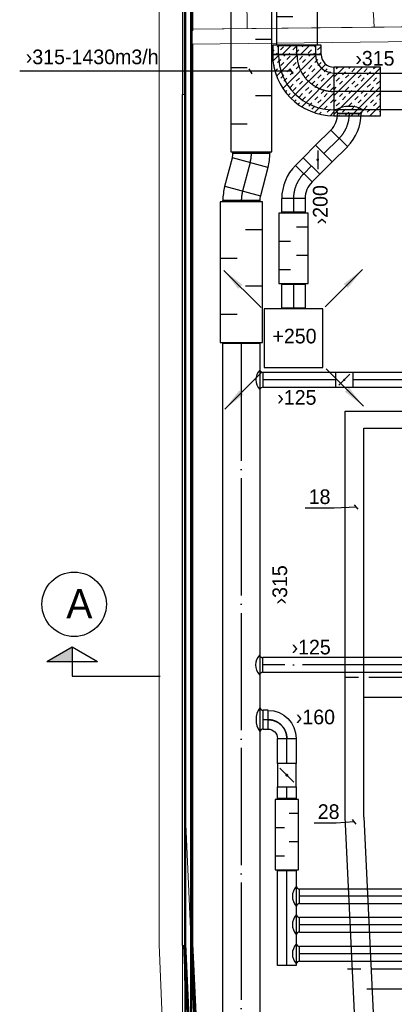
# Model space of a CAD drawing. Header units: millimetres. Extents: x 0 to 83248, y 0 to 52411.
# Tile 22 of 63: x 3528 to 6727, y 32665 to 41067. Entities that reach past the tile are written whole.
import ezdxf
from ezdxf.enums import TextEntityAlignment as Align

# ---------------------------------------------------------------- set-up
doc = ezdxf.new("R2010")
doc.units = ezdxf.units.MM
doc.header["$LTSCALE"] = 50
doc.header["$MEASUREMENT"] = 0
doc.header["$PDMODE"] = 1
doc.linetypes.add('2V-CENT', pattern=[23, 20, -1.5, 0, -1.5])
doc.linetypes.add('V-KU', pattern=[2, 1, 1])
doc.layers.get('0').update_dxf_attribs({"linetype": 'CONTINUOUS'})
doc.layers.add('20605A200D001$0$A-DOOR', color=31, linetype='CONTINUOUS', lineweight=13)
doc.layers.add('20605A200D001$0$A-WALL', color=7, linetype='CONTINUOUS', lineweight=13)
for name, color, linetype in [('V060-', 3, 'CONTINUOUS'), ('V061-', 1, 'CONTINUOUS'), ('V070-', 3, 'CONTINUOUS'), ('V071-', 1, 'CONTINUOUS'), ('V101', 3, 'CONTINUOUS'), ('V110-', 6, 'CONTINUOUS'), ('V111-', 1, 'CONTINUOUS')]:
    doc.layers.add(name, color=color, linetype=linetype)
doc.styles.add('FISO', font='fiso')
doc.styles.add('ISO', font='ISO')
doc.styles.add('SIMPLEX', font='SIMPLEX')

# ---------------------------------------------------------------- blocks, each defined once
blk = doc.blocks.new('CBOJ90_PB', base_point=(86107, 31352))
at = {"color": 0, "linetype": 'ByBlock'}
blk.add_arc((86106, 31353), 1, 270, 360, dxfattribs=at)
blk = doc.blocks.new('KBOJ90_PB', base_point=(86107, 31352))
at = {"color": 0, "linetype": 'ByBlock'}
for p, q in [((86106.5, 31353), (86107.5, 31353)), ((86106, 31352.5), (86106, 31351.5))]:
    blk.add_line(p, q, dxfattribs=at)
for radius in [1.5, 0.5]:
    blk.add_arc((86106, 31353), radius, 270, 360, dxfattribs=at)
blk = doc.blocks.new('3BOJ90_PB', base_point=(86107, 31352))
for p in [(86107, 31353), (86106, 31352)]:
    blk.add_point(p)
at = {"color": 1, "linetype": '2V-CENT'}
blk.add_blockref('CBOJ90_PB', (86107, 31352), dxfattribs=at)
at = {"color": 0, "linetype": 'ByBlock'}
blk.add_blockref('KBOJ90_PB', (86107, 31352), dxfattribs=at)
at = {"style": 'ISO', "flags": 3}
blk.add_attdef('0', (86107, 31352), '', height=1, dxfattribs=at)
blk = doc.blocks.new('LD_P')
for p, q in [((-0.5, 0.5), (-0.5, -0.5)), ((0.5, 0.5), (-0.5, 0.5)), ((0.5, -0.5), (0.5, 0.5)), ((-0.5, -0.5), (0.5, -0.5))]:
    blk.add_line(p, q)
at = {"color": 1}
for p, q in [((-0.3, 0.5), (-0.3, 0.1)), ((0.1, 0.5), (0.1, 0.1)), ((-0.1, -0.5), (-0.1, -0.1)), ((0.3, -0.5), (0.3, -0.1))]:
    blk.add_line(p, q, dxfattribs=at)
blk = doc.blocks.new('C3A', base_point=(16246, 22590.5))
at = {"color": 0, "linetype": 'ByBlock'}
blk.add_line((16247, 22590.5), (16246, 22590.5), dxfattribs=at)
blk = doc.blocks.new('K3A', base_point=(16246, 22590.5))
at = {"color": 0, "linetype": 'ByBlock'}
for p, q in [((16246, 22591), (16247, 22591)), ((16247, 22591), (16247, 22590)), ((16247, 22590), (16246, 22590))]:
    blk.add_line(p, q, dxfattribs=at)
blk = doc.blocks.new('33A', base_point=(16246, 22590.5))
blk.add_point((16247, 22590.5))
at = {"color": 0, "linetype": 'ByBlock'}
blk.add_blockref('K3A', (16246, 22590.5), dxfattribs=at)
at = {"color": 1, "linetype": '2V-CENT'}
blk.add_blockref('C3A', (16246, 22590.5), dxfattribs=at)
at = {"style": 'SIMPLEX', "flags": 3}
blk.add_attdef('0', (16246, 22590.5), '', height=1, dxfattribs=at)
blk = doc.blocks.new('TAK_P', base_point=(16247.5, 22586.5))
for p, q in [((16248, 22587), (16247, 22587)), ((16247, 22587), (16247, 22586)), ((16248, 22586), (16248, 22587)), ((16247, 22586), (16248, 22586))]:
    blk.add_line(p, q)
blk = doc.blocks.new('V420', base_point=(455, 404.5))
blk.add_line((455, 404.5), (464, 404.5))
blk.add_solid([(455, 404.5), (459, 405), (459, 404)])
blk = doc.blocks.new('V421', base_point=(455.5, 404.5))
at = {"rotation": 180}
blk.add_blockref('V420', (464.5, 404.5), dxfattribs=at)
blk = doc.blocks.new('KSP_P', base_point=(16239.5, 22597.5))
at = {"color": 0, "linetype": 'ByBlock'}
for p, q in [((16240, 22598), (16239, 22598)), ((16239, 22598), (16239, 22597)), ((16240, 22597), (16240, 22598)), ((16239, 22597), (16240, 22597))]:
    blk.add_line(p, q, dxfattribs=at)
blk = doc.blocks.new('2SP_P', base_point=(16239.5, 22597.5))
for p in [(16239, 22597.5), (16240, 22597.5)]:
    blk.add_point(p)
at = {"color": 0, "linetype": 'ByBlock'}
blk.add_blockref('KSP_P', (16239.5, 22597.5), dxfattribs=at)
at = {"style": 'SIMPLEX', "flags": 3}
blk.add_attdef('0', (16239.5, 22597.5), '', height=1, dxfattribs=at)
blk = doc.blocks.new('SPJALL', base_point=(16229, 22594))
at = {"color": 1}
blk.add_line((16228.625, 22593.625), (16229.375, 22594.375), dxfattribs=at)
at = {"color": 1, "const_width": 0.075}
blk.add_lwpolyline([(16229, 22594.0375, -1), (16229, 22593.9625, -1), (16229, 22594.0375, -1)], format="xyb", dxfattribs=at)
blk = doc.blocks.new('*X281')
at = {"color": 0}
for p, q in [((3232, 47779.7), (3264.5, 47812.2)), ((3232, 47620.6), (3397.7, 47786.3)), ((3232, 47461.5), (3506.1, 47735.6)), ((3232, 47726.7), (3235, 47729.7)), ((3261.5, 47756.2), (3288, 47782.7)), ((3288, 47729.7), (3314.6, 47756.2)), ((3341.1, 47782.7), (3356.5, 47798.2)), ((3394.1, 47729.7), (3420.6, 47756.2)), ((3420.6, 47703.2), (3447.1, 47729.7)), ((3235, 47676.7), (3261.5, 47703.2)), ((3288, 47623.6), (3314.6, 47650.2)), ((3301.9, 47372.4), (3595.6, 47666)), ((3341.1, 47676.7), (3367.6, 47703.2)), ((3367.6, 47650.2), (3394.1, 47676.7)), ((3473.7, 47650.2), (3500.2, 47676.7)), ((3500.2, 47623.6), (3526.7, 47650.2)), ((3526.7, 47703.2), (3537.9, 47714.4)), ((3553.2, 47676.7), (3567.7, 47691.1)), ((3235, 47570.6), (3261.5, 47597.1)), ((3261.5, 47544.1), (3288, 47570.6)), ((3314.6, 47597.1), (3341.1, 47623.6)), ((3367.6, 47544.1), (3394.1, 47570.6)), ((3379.4, 47290.7), (3667.7, 47579.1)), ((3420.6, 47597.1), (3447.1, 47623.6)), ((3447.1, 47570.6), (3473.7, 47597.1)), ((3553.2, 47570.6), (3579.7, 47597.1)), ((3579.7, 47544.1), (3606.2, 47570.6)), ((3606.2, 47623.6), (3621.6, 47638.9)), ((3632.8, 47597.1), (3645.6, 47610)), ((3232, 47514.6), (3235, 47517.6)), ((3314.6, 47491.1), (3341.1, 47517.6)), ((3341.1, 47464.5), (3367.6, 47491.1)), ((3394.1, 47517.6), (3420.6, 47544.1)), ((3447.1, 47464.5), (3473.7, 47491.1)), ((3500.2, 47517.6), (3526.7, 47544.1)), ((3526.7, 47491.1), (3553.2, 47517.6)), ((3538.5, 47290.7), (3721.4, 47473.7)), ((3632.8, 47491.1), (3659.3, 47517.6)), ((3659.3, 47464.5), (3685.8, 47491.1)), ((3685.8, 47544.1), (3687.8, 47546.1)), ((3232, 47408.5), (3235, 47411.5)), ((3261.5, 47438), (3288, 47464.5)), ((3288, 47411.5), (3314.6, 47438)), ((3394.1, 47411.5), (3420.6, 47438)), ((3420.6, 47385), (3447.1, 47411.5)), ((3473.7, 47438), (3500.2, 47464.5)), ((3526.7, 47385), (3553.2, 47411.5)), ((3579.7, 47438), (3606.2, 47464.5)), ((3606.2, 47411.5), (3632.8, 47438)), ((3712.3, 47411.5), (3734.5, 47433.7)), ((3738.8, 47385), (3744.8, 47391)), ((3338.8, 47303.1), (3341.1, 47305.4)), ((3341.1, 47358.5), (3367.6, 47385)), ((3367.6, 47332), (3394.1, 47358.5)), ((3432.4, 47290.7), (3447.1, 47305.4)), ((3473.7, 47332), (3500.2, 47358.5)), ((3500.2, 47305.4), (3526.7, 47332)), ((3553.2, 47358.5), (3579.7, 47385)), ((3606.2, 47305.4), (3632.8, 47332)), ((3644.6, 47290.7), (3659.3, 47305.4)), ((3659.3, 47358.5), (3685.8, 47385)), ((3685.8, 47332), (3712.3, 47358.5)), ((3697.6, 47290.7), (3751.7, 47344.8)), ((3750.6, 47290.7), (3754.5, 47294.6))]:
    blk.add_line(p, q, dxfattribs=at)
blk = doc.blocks.new('*X292')
at = {"color": 0}
for p, q in [((5688.5, 40849.4), (5688.7, 40849.6)), ((5727.6, 40835.4), (5741.7, 40849.6)), ((5754.1, 40808.9), (5780.6, 40835.4)), ((5768.1, 40769.9), (5847.8, 40849.6)), ((5860.1, 40808.9), (5886.7, 40835.4)), ((5927.2, 40769.9), (6006.9, 40849.6)), ((5939.7, 40835.4), (5953.9, 40849.6)), ((6045.8, 40835.4), (6059.9, 40849.6)), ((6072.3, 40808.9), (6098.8, 40835.4)), ((5688.5, 40796.4), (5701, 40808.9)), ((5715.1, 40769.9), (5727.6, 40782.4)), ((5821.2, 40769.9), (5833.6, 40782.4)), ((5886.7, 40782.4), (5913.2, 40808.9)), ((5992.7, 40782.4), (6019.2, 40808.9)), ((6033.3, 40769.9), (6045.8, 40782.4)), ((6086.3, 40769.9), (6103.6, 40787.2))]:
    blk.add_line(p, q, dxfattribs=at)
blk = doc.blocks.new('_SNITT2')
for p, q in [((-4.33, 2.5), (0, 5)), ((0, 5), (4.33, 2.5)), ((0, 5), (0, 0)), ((-4.33, 2.5), (4.33, 2.5)), ((0, 0), (15, 0))]:
    blk.add_line(p, q)
for points in [[(-4.33, 2.5), (0, 5), (-4.33, 2.5)], [(-4.33, 2.5), (0, 5), (0, 2.5)]]:
    blk.add_solid(points)
blk = doc.blocks.new('*X299')
at = {"color": 0}
for p, q in [((6211, 40417.3), (6456.7, 40663)), ((6211, 40576.4), (6297.6, 40663)), ((6211, 40258.2), (6609.7, 40656.9)), ((6231.4, 40649.8), (6244.6, 40663)), ((6284.4, 40596.8), (6310.9, 40623.3)), ((6310.9, 40570.3), (6337.4, 40596.8)), ((6337.4, 40649.8), (6350.7, 40663)), ((6364, 40623.3), (6390.5, 40649.8)), ((6417, 40570.3), (6443.5, 40596.8)), ((6470, 40623.3), (6496.5, 40649.8)), ((6496.5, 40596.8), (6523.1, 40623.3)), ((6549.6, 40649.8), (6562.8, 40663)), ((6602.6, 40596.8), (6609.7, 40603.9)), ((6231.4, 40543.7), (6257.9, 40570.3)), ((6257.9, 40517.2), (6284.4, 40543.7)), ((6364, 40517.2), (6390.5, 40543.7)), ((6390.5, 40490.7), (6417, 40517.2)), ((6443.5, 40543.7), (6470, 40570.3)), ((6496.5, 40490.7), (6523.1, 40517.2)), ((6549.6, 40543.7), (6576.1, 40570.3)), ((6576.1, 40517.2), (6602.6, 40543.7)), ((6211, 40470.3), (6231.4, 40490.7)), ((6257.9, 40411.2), (6284.4, 40437.7)), ((6310.9, 40464.2), (6337.4, 40490.7)), ((6337.4, 40437.7), (6364, 40464.2)), ((6359.3, 40247.4), (6609.7, 40497.8)), ((6443.5, 40437.7), (6470, 40464.2)), ((6470, 40411.2), (6496.5, 40437.7)), ((6523.1, 40464.2), (6549.6, 40490.7)), ((6576.1, 40411.2), (6602.6, 40437.7)), ((6211, 40364.3), (6231.4, 40384.6)), ((6231.4, 40331.6), (6257.9, 40358.1)), ((6284.4, 40384.6), (6310.9, 40411.2)), ((6337.4, 40331.6), (6364, 40358.1)), ((6364, 40305.1), (6390.5, 40331.6)), ((6390.5, 40384.6), (6417, 40411.2)), ((6417, 40358.1), (6443.5, 40384.6)), ((6470, 40305.1), (6496.5, 40331.6)), ((6518.4, 40247.4), (6609.7, 40338.7)), ((6523.1, 40358.1), (6549.6, 40384.6)), ((6549.6, 40331.6), (6576.1, 40358.1)), ((6602.6, 40384.6), (6609.7, 40391.7)), ((6253.2, 40247.4), (6257.9, 40252.1)), ((6284.4, 40278.6), (6310.9, 40305.1)), ((6310.9, 40252.1), (6337.4, 40278.6)), ((6417, 40252.1), (6443.5, 40278.6)), ((6465.4, 40247.4), (6470, 40252.1)), ((6496.5, 40278.6), (6523.1, 40305.1)), ((6571.4, 40247.4), (6576.1, 40252.1)), ((6602.6, 40278.6), (6609.7, 40285.7))]:
    blk.add_line(p, q, dxfattribs=at)
blk = doc.blocks.new('CBOJ45_P', base_point=(16236.061, 22619.837))
at = {"color": 0, "linetype": 'ByBlock'}
blk.add_arc((16235.44, 22621.337, 0.686), 1.5, 270, 315, dxfattribs=at)
blk = doc.blocks.new('KBOJ45_P', base_point=(16236.061, 22619.837))
at = {"color": 0, "linetype": 'ByBlock'}
for p, q in [((16236.147, 22620.63), (16236.854, 22619.923)), ((16235.44, 22619.337, 0.686), (16235.44, 22620.337, 0.686))]:
    blk.add_line(p, q, dxfattribs=at)
for radius in [1, 2]:
    blk.add_arc((16235.44, 22621.337, 0.686), radius, 270, 315, dxfattribs=at)
blk = doc.blocks.new('3BOJ45_P', base_point=(16236.061, 22619.837))
for p in [(16236.501, 22620.276), (16235.44, 22619.837)]:
    blk.add_point(p)
at = {"color": 0, "linetype": 'ByBlock'}
blk.add_blockref('KBOJ45_P', (16236.061, 22619.837), dxfattribs=at)
at = {"color": 1, "linetype": '2V-CENT'}
blk.add_blockref('CBOJ45_P', (16236.061, 22619.837), dxfattribs=at)
at = {"style": 'ISO', "flags": 3}
blk.add_attdef('0', (16236.061, 22619.837), '', height=1, dxfattribs=at)
blk = doc.blocks.new('20605A200D001$0$VT- 942914 - VT- 2-338630-P05')
at = {"layer": '20605A200D001$0$A-WALL'}
for p, q in [((20388.5, 39864.9), (20388.5, 39506.6)), ((20388.5, 39400.9), (20388.5, 38099.5))]:
    blk.add_line(p, q, dxfattribs=at)
blk = doc.blocks.new('20605A200D001$0$VT- 942914 - VT--338623-P05')
at = {"layer": '20605A200D001$0$A-WALL'}
for p, q in [((20188.5, 30846.3), (20188.5, 40063)), ((20188.5, 40063), (20188.5, 30846.3)), ((20188.5, 40063), (20188.5, 30846.3)), ((20388.5, 26003.5), (20388.5, 40064.9)), ((20388.5, 38099.5), (20388.5, 39400.9)), ((20388.5, 39400.9), (20388.5, 38099.5)), ((20188.5, 30846.3), (20388.5, 26003.5)), ((20188.5, 30846.3), (20388.5, 26003.5)), ((20188.5, 30846.3), (20388.5, 26003.5)), ((20388.5, 26003.5), (20188.5, 30846.3)), ((20388.5, 26003.5), (20188.5, 30846.3)), ((20388.5, 26003.5), (20388.5, 30836.7)), ((20388.5, 30836.7), (20388.5, 26003.5))]:
    blk.add_line(p, q, dxfattribs=at)
blk = doc.blocks.new('20605A200D001$0$VT- 942914 - VT- 942914-338627-P05')
for name in ['20605A200D001$0$VT- 942914 - VT--338623-P05', '20605A200D001$0$VT- 942914 - VT- 2-338630-P05']:
    blk.add_blockref(name, (0, 0))
blk = doc.blocks.new('20605A200D001$0$VT- 943290 - VT--338632-P05')
at = {"layer": '20605A200D001$0$A-WALL', "lineweight": 50}
for p, q in [((20439.1, 30222), (20411.5, 30850.5)), ((20411.5, 30850.5), (20413.1, 30220.9))]:
    blk.add_line(p, q, dxfattribs=at)
blk = doc.blocks.new('20605A200D001$0$VT- 943290 - VT- 943290-338636-P05')
blk.add_blockref('20605A200D001$0$VT- 943290 - VT--338632-P05', (0, 0))
blk = doc.blocks.new('20605A200D001$0$VT- 952090 - VT- 952090-338874-P05')
at = {"layer": '20605A200D001$0$A-WALL'}
for p, q in [((20411.5, 39356.4), (20389.9, 39356.4)), ((20389.9, 39356.4), (20389.9, 38099.5))]:
    blk.add_line(p, q, dxfattribs=at)
blk = doc.blocks.new('20605A200D001$0$VT- 952281 - VT- 952281-338890-P05')
at = {"layer": '20605A200D001$0$A-WALL'}
for p, q in [((20546.8, 28905.5), (20461.5, 30826.5)), ((20461.5, 30609.5), (20463.4, 29667.4)), ((20496.9, 28903.7), (20508.9, 28633.6))]:
    blk.add_line(p, q, dxfattribs=at)
blk = doc.blocks.new('20605A200D001$0$VT- 952676 - VT--338931-P05')
at = {"layer": '20605A200D001$0$A-WALL'}
for p, q in [((20386.5, 38099.6), (20411.5, 38099.6)), ((20386.5, 38099.5), (20386.5, 38099.6)), ((20411.5, 38099.6), (20386.5, 38099.6)), ((20386.5, 38099.6), (20386.5, 38099.5)), ((20386.5, 38099.5), (20411.5, 38099.5)), ((20386.5, 38099.5), (20386.5, 30836.7)), ((20411.5, 38099.5), (20386.5, 38099.5)), ((20386.5, 30836.7), (20386.5, 38099.5)), ((20386.5, 30836.7), (20411.5, 30836.7)), ((20411.5, 30836.7), (20386.5, 30836.7)), ((20396.5, 30836.7), (20412.5, 30458.5)), ((20412.5, 30458.5), (20396.5, 30836.7))]:
    blk.add_line(p, q, dxfattribs=at)
blk = doc.blocks.new('20605A200D001$0$VT- 952676 - VT- 952676-338935-P05')
blk.add_blockref('20605A200D001$0$VT- 952676 - VT--338931-P05', (0, 0))
blk = doc.blocks.new('20605A200D001$0$VT- 1080550 - VT--345042-P05')
at = {"layer": '20605A200D001$0$A-WALL'}
for p, q in [((20558.7, 28635.8), (20408.4, 32062.2)), ((20408.4, 32062.2), (20411.5, 30850.5)), ((20411.5, 30850.5), (20508.7, 28633.6)), ((20461.5, 30850.6), (20464.6, 29639.9)), ((20471.5, 30851.9), (20471.9, 30679.1)), ((20471.5, 30851.9), (20476.5, 30737.5)), ((20472.1, 30609.5), (20471.9, 30679.1)), ((20497.8, 30253.1), (20476.5, 30737.5)), ((20472.1, 30609.5), (20471.5, 30623.6)), ((20472.1, 30609.5), (20495.5, 30076.1)), ((20568.7, 28636.2), (20497.8, 30253.1)), ((20495.5, 30076.1), (20551.4, 28801.2)), ((20558.7, 28635.8), (20551.4, 28801.2)), ((20558.7, 28635.8), (20508.7, 28633.6)), ((20558.8, 28635.8), (20558.7, 28635.8)), ((20558.8, 28635.8), (20562.6, 28635.9)), ((20568.7, 28636.2), (20562.6, 28635.9))]:
    blk.add_line(p, q, dxfattribs=at)
at = {"layer": '20605A200D001$0$A-WALL', "lineweight": 50}
for p, q in [((20471.9, 30679.1), (20471.5, 30851.9)), ((20471.5, 30851.9), (20476.5, 30737.5)), ((20472.1, 30609.5), (20471.9, 30679.1)), ((20476.5, 30737.5), (20497.8, 30253.1)), ((20495.5, 30076.1), (20472.1, 30609.5)), ((20497.8, 30253.1), (20568.7, 28636.2)), ((20551.4, 28801.2), (20495.5, 30076.1)), ((20558.7, 28635.8), (20551.4, 28801.2)), ((20558.8, 28635.8), (20558.7, 28635.8)), ((20562.6, 28635.9), (20558.8, 28635.8)), ((20568.7, 28636.2), (20562.6, 28635.9))]:
    blk.add_line(p, q, dxfattribs=at)
blk = doc.blocks.new('20605A200D001$0$VT- 1080550 - VT- 1080550-345046-P05')
blk.add_blockref('20605A200D001$0$VT- 1080550 - VT--345042-P05', (0, 0))
blk = doc.blocks.new('20605A200D001$0$PV3 1080857 - PV3 1080857-345062-P05')
at = {"layer": '20605A200D001$0$A-WALL', "lineweight": 50}
for p, q in [((20411.5, 39864.9), (20411.5, 30850.5)), ((20461.5, 39865.3), (20461.5, 38641.6)), ((20461.5, 29639.8), (20461.5, 39865.3)), ((20471.5, 38641.6), (20471.5, 39865.4)), ((20461.5, 38641.6), (20471.5, 38641.6)), ((20471.5, 38528.6), (20461.5, 38528.6)), ((20461.5, 38528.6), (20461.5, 30851.5)), ((20471.5, 30609.4), (20471.5, 38528.6)), ((20411.5, 30850.5), (20461.5, 29639.8)), ((20461.5, 30851.5), (20471.5, 30609.4))]:
    blk.add_line(p, q, dxfattribs=at)
blk = doc.blocks.new('20605A200D001$0$DOOR 189 - DOOR 189-410426-P05')
at = {"layer": '20605A200D001$0$A-DOOR'}
blk.add_line((24890.5, 39717.4), (24903.2, 38633.4), dxfattribs=at)
blk.add_arc((24890.5, 39717.4), 1084, 180.66842, 270.66842, dxfattribs=at)
blk = doc.blocks.new('20605A200D001')
at = {"layer": '20605A200D001$0$A-WALL'}
for p, q in [((20471.5, 38655), (26845.2, 38726.7)), ((20471.5, 38641.6), (20471.5, 38528.6)), ((20471.5, 38529), (26885.6, 38601.1))]:
    blk.add_line(p, q, dxfattribs=at)
blk.add_lwpolyline([(20471.5, 38655), (26845.2, 38726.8)], dxfattribs=at)
at = {"layer": '20605A200D001$0$A-DOOR', "rotation": 180}
blk.add_blockref('20605A200D001$0$DOOR 189 - DOOR 189-410426-P05', (45831.6, 78379.2), dxfattribs=at)
at = {"layer": '20605A200D001$0$A-WALL'}
for name in ['20605A200D001$0$VT- 942914 - VT- 942914-338627-P05', '20605A200D001$0$PV3 1080857 - PV3 1080857-345062-P05', '20605A200D001$0$VT- 952090 - VT- 952090-338874-P05', '20605A200D001$0$VT- 952676 - VT- 952676-338935-P05', '20605A200D001$0$VT- 943290 - VT- 943290-338636-P05', '20605A200D001$0$VT- 952281 - VT- 952281-338890-P05']:
    blk.add_blockref(name, (0, 0), dxfattribs=at)
at = {"layer": '20605A200D001$0$A-WALL', "lineweight": 50}
blk.add_blockref('20605A200D001$0$VT- 1080550 - VT- 1080550-345046-P05', (0, 0), dxfattribs=at)

msp = doc.modelspace()

# ---------------------------------------------------------------- linework, layer by layer
at = {"layer": 'V060-', "linetype": 'Continuous'}
for p, q in [((5738.5, 40769.99), (5738.58, 40844.5)), ((6053.58, 40844.34), (6053.5, 40769.82)), ((6211, 40612.41), (8004.96, 40612.41)), ((8004.96, 40297.41), (6211, 40297.41)), ((6055.31, 39995.94, 137.29), (6184.69, 40125.33, 137.29)), ((5349.48, 39928.96), (5664.48, 39928.96)), ((6196.73, 39854.52, 137.29), (6326.12, 39983.91, 137.29)), ((5279.24, 39646.07), (5344.11, 39888.2)), ((5648.38, 39806.67), (5344.11, 39888.2)), ((5883.27, 39823.91, 137.29), (5949.24, 39889.88, 137.29)), ((5648.38, 39806.67), (5583.5, 39564.55)), ((6090.66, 39748.46, 137.29), (6024.7, 39682.49, 137.29)), ((5279.24, 39646.07), (5583.5, 39564.55)), ((5578.14, 39523.78), (5263.14, 39523.78)), ((5766.12, 39426.5), (5766.12, 39541.07)), ((5966.12, 39541.07), (5966.12, 39426.5)), ((5766.12, 38608.83), (5766.12, 38806.5)), ((5966.12, 38806.5), (5966.12, 38608.83)), ((5263.14, 29781.33), (5263.14, 38303.78)), ((5578.14, 38303.78), (5578.14, 29781.33)), ((6225.15, 38056.9), (5606.47, 38056.9)), ((6907.96, 38056.9), (6375.15, 38056.9)), ((5606.47, 37931.9), (6225.15, 37931.9)), ((6375.15, 37931.9), (6907.96, 37931.9)), ((6941.79, 35623.71), (5603.85, 35623.71)), ((5603.85, 35498.71), (6941.79, 35498.71)), ((5648.66, 35174.1), (5607.22, 35174.1)), ((5607.22, 35014.1), (5648.66, 35014.1)), ((5729.31, 34720.61), (5729.31, 34933.84)), ((5889.31, 34933.84), (5889.31, 34720.61)), ((5729.31, 34423.05), (5729.31, 34520.61)), ((5889.31, 34520.61), (5889.31, 34423.05)), ((5729.31, 32996.78), (5729.31, 33803.05)), ((5889.31, 33803.05), (5889.31, 32996.78)), ((6860.15, 33649.12), (5917.75, 33649.12)), ((5917.75, 33524.12), (6860.15, 33524.12)), ((6860.15, 33407.04), (5917.75, 33407.04)), ((5917.75, 33282.04), (6860.15, 33282.04)), ((6860.15, 33158.25), (5917.75, 33158.25)), ((5917.75, 33033.25), (6860.15, 33033.25))]:
    msp.add_line(p, q, dxfattribs=at)
at = {"layer": 'V060-', "color": 1, "linetype": '2V-CENT'}
for p, q in [((5896, 40769.91), (5896.08, 40844.42)), ((8004.96, 40454.91), (6211, 40454.91)), ((6255.41, 40054.62, 137.29), (6126.02, 39925.23, 137.29)), ((5496.25, 39847.44), (5431.37, 39605.31)), ((6019.95, 39819.17, 137.29), (5953.99, 39753.2, 137.29)), ((5866.12, 39541.07), (5866.12, 39426.5)), ((5866.12, 38806.5), (5866.12, 38608.83)), ((5420.64, 38303.78), (5420.64, 29781.33)), ((6225.15, 37994.4), (5606.47, 37994.4)), ((6907.96, 37994.4), (6375.15, 37994.4)), ((6941.79, 35561.21), (5603.85, 35561.21)), ((5648.66, 35094.1), (5607.22, 35094.1)), ((5809.31, 34720.61), (5809.31, 34933.84)), ((5809.31, 34423.05), (5809.31, 34520.61)), ((5809.31, 32996.78), (5809.31, 33803.05)), ((6860.15, 33586.62), (5917.75, 33586.62)), ((6860.15, 33344.54), (5917.75, 33344.54)), ((6860.15, 33095.75), (5917.75, 33095.75))]:
    msp.add_line(p, q, dxfattribs=at)
at = {"layer": 'V060-', "color": 1, "linetype": 'Continuous'}
for p, q in [((6103.5, 40769.91), (5688.5, 40769.91)), ((6211, 40662.41), (6211, 40247.41))]:
    msp.add_line(p, q, dxfattribs=at)
at = {"layer": 'V060-'}
for p, q in [((6444.2, 40267.15), (6244.2, 40267.15)), ((5606.47, 37931.9), (5606.47, 38056.9)), ((5603.85, 35498.71), (5603.85, 35623.71)), ((5607.22, 35014.1), (5607.22, 35174.1)), ((5917.75, 33524.12), (5917.75, 33649.12)), ((5917.75, 33282.04), (5917.75, 33407.04)), ((5917.75, 33033.25), (5917.75, 33158.25))]:
    msp.add_line(p, q, dxfattribs=at)
at = {"layer": 'V060-', "linetype": 'ByBlock'}
msp.add_line((5889.31, 32996.39), (5729.31, 32996.39), dxfattribs=at)
at = {"layer": 'V060-', "color": 1}
for points in [[(5688.5, 40769.91), (6103.61, 40769.91), (6103.61, 40849.6), (5688.5, 40849.6)], [(6211, 40247.41), (6609.72, 40247.41), (6609.72, 40663.02), (6211, 40663.02)]]:
    msp.add_lwpolyline(points, close=True, dxfattribs=at)
at = {"layer": 'V060-', "color": 1, "linetype": 'Continuous'}
for radius in [522.5, 107.5]:
    msp.add_arc((6211, 40769.91), radius, 180, 270, dxfattribs=at)
at = {"layer": 'V060-'}
for centre, radius, start, end in [((6344.2, 40086.62), 241.5, 59.890831, 120.109169), ((6209.73, 40263.54), 34.65, 5.978046, 67.401523), ((6478.66, 40263.54), 34.65, 112.598477, 174.021954), ((5669.16, 37994.4), 123.66, 137.433041, 222.566959), ((5610.08, 38091.36), 34.65, 202.598477, 264.021954), ((5610.08, 37897.43), 34.65, 95.978046, 157.401523), ((5666.54, 35561.21), 123.66, 137.433041, 222.566959), ((5607.46, 35658.18), 34.65, 202.598477, 264.021954), ((5607.46, 35464.25), 34.65, 95.978046, 157.401523), ((5719.53, 35094.1), 173.28, 144.286899, 215.713101), ((5610.83, 35208.56), 34.65, 202.598477, 264.021954), ((5610.83, 34979.63), 34.65, 95.978046, 157.401523), ((5980.44, 33586.62), 123.66, 137.433041, 222.566959), ((5921.36, 33683.58), 34.65, 202.598477, 264.021954), ((5921.36, 33489.65), 34.65, 95.978046, 157.401523), ((5980.44, 33344.54), 123.66, 137.433041, 222.566959), ((5921.36, 33441.51), 34.65, 202.598477, 264.021954), ((5921.36, 33247.58), 34.65, 95.978046, 157.401523), ((5980.44, 33095.75), 123.66, 137.433041, 222.566959), ((5921.36, 33192.71), 34.65, 202.598477, 264.021954), ((5921.36, 32998.78), 34.65, 95.978046, 157.401523)]:
    msp.add_arc(centre, radius, start, end, dxfattribs=at)
at = {"layer": 'V060-', "linetype": 'Continuous'}
for centre, radius, start, end in [((5191.98, 39928.96), 157.5, 345, 360), ((5191.98, 39928.96), 472.5, 345, 360), ((5735.64, 39523.78), 472.5, 165, 180), ((5735.64, 39523.78), 157.5, 165, 180)]:
    msp.add_arc(centre, radius, start, end, dxfattribs=at)
at = {"layer": 'V060-', "color": 1, "linetype": '2V-CENT'}
for centre, radius, start, end in [((5191.98, 39928.96), 315, 345, 360), ((5735.64, 39523.78), 315, 165, 180), ((5649.31, 34933.84), 160, 0, 90)]:
    msp.add_arc(centre, radius, start, end, dxfattribs=at)
at = {"layer": 'V061-'}
for p, q in [((4739.15, 40627.68), (3528.93, 40627.68)), ((5851.07, 40627.68), (4739.15, 40627.68)), ((5513.31, 40606.03), (5488.31, 40649.33)), ((5863.57, 40606.03), (5838.57, 40649.33))]:
    msp.add_line(p, q, dxfattribs=at)
at = {"layer": 'V101', "color": 3}
msp.add_circle((3993.31, 36078.81), 274.89, dxfattribs=at)
at = {"layer": 'V110-', "linetype": 'V-KU'}
for p, q in [((6308.37, 34262), (6308.37, 37725.42)), ((6308.37, 37725.42), (7168.84, 37725.42)), ((6465.63, 34262), (6465.63, 37581.12)), ((6465.63, 37581.12), (7271.63, 37581.12)), ((6308.37, 35456.65), (6421.88, 35456.65)), ((6509.38, 35456.65), (7213.66, 35456.65)), ((6465.63, 35287.35), (7439.32, 35287.35)), ((6871.64, 22463.53), (6308.37, 34262)), ((6465.63, 34262), (7028.2, 22616.36)), ((6327.38, 32966.67), (6441.12, 32966.67)), ((6528.62, 32966.67), (7430.97, 32966.67)), ((6493.05, 32797.37), (7430.97, 32797.37))]:
    msp.add_line(p, q, dxfattribs=at)
at = {"layer": 'V111-'}
for p, q in [((6212.78, 36899.17), (5965.58, 36899.17)), ((6402.76, 36908.9), (6212.78, 36899.17)), ((6418.13, 36889.18), (6387.4, 36928.62)), ((6230.08, 34211.69), (6043.05, 34211.69)), ((6384.71, 34221.42), (6230.08, 34211.69)), ((6400.08, 34201.7), (6369.35, 34241.14))]:
    msp.add_line(p, q, dxfattribs=at)

# ---------------------------------------------------------------- block references
at = {"layer": 'V060-'}
msp.add_blockref('20605A200D001', (-15469.5, 2330.58), dxfattribs=at)
for name, p, xscale, yscale, zscale, rotation in [('LD_P', (5896.4, 41454.42), 1200, 350, 1200, 89.96992479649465), ('LD_P', (5506.98, 40538.96), 1200, 350, 1200, 270), ('SPJALL', (6072.99, 39872.2, 137.29), 150, 150, 150, 225), ('LD_P', (5420.64, 38913.78), 1200, 360, 1200, 270), ('LD_P', (5866.12, 39116.5), 600, 250, 600, 270), ('SPJALL', (6300.15, 37994.4), 125, 125, 125, 180), ('SPJALL', (5809.31, 34620.61), 160.0000000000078, 160.0000000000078, 160.0000000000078, 90.00000000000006), ('LD_P', (5809.31, 34113.05), 600, 200, 600, 90)]:
    msp.add_blockref(name, p, dxfattribs=dict(at, xscale=xscale, yscale=yscale, zscale=zscale, rotation=rotation))
at = {"layer": 'V060-', "color": 1}
for name in ['*X292', '*X299']:
    msp.add_blockref(name, (0, 0), dxfattribs=at)
at = {"layer": 'V060-', "linetype": 'Continuous'}
for name, p, xscale, yscale, zscale, rotation in [('33A', (5896.09, 40854.42), 10, 315, 10, 269.9699247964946), ('3BOJ90_PB', (5896, 40454.91), 315, 315, 315, 270), ('3BOJ45_P', (6343.27, 40142.49), 200, 200, 200, 44.99999999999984), ('2SP_P', (6072.99, 39872.2, 137.29), 150, 200.0000000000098, 150, 225), ('33A', (5506.98, 39938.96), 10, 315, 10, 270), ('3BOJ45_P', (5866.12, 39665.33), 200, 200, 200, 224.9999999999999), ('33A', (5420.64, 39513.78), 10, 315, 10, 90), ('33A', (5866.12, 39416.5), 10, 200.0000000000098, 10, 90), ('33A', (5866.12, 38816.5), 10, 200.0000000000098, 10, 270), ('33A', (5420.64, 38313.78), 10, 315, 10, 270), ('2SP_P', (6300.15, 37994.4), 150, 125, 150, 180), ('3BOJ90_PB', (5809.31, 35093.84), -160, 160, 160, 180), ('2SP_P', (5809.31, 34620.61), 200, 160.0000000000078, 200, 90.00000000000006), ('33A', (5809.31, 34413.05), 10, 160.0000000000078, 10, 90), ('33A', (5809.31, 33813.05), 10, 160.0000000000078, 10, 270)]:
    msp.add_blockref(name, p, dxfattribs=dict(at, xscale=xscale, yscale=yscale, zscale=zscale, rotation=rotation))
at = {"layer": 'V060-', "color": 1, "rotation": 180}
msp.add_blockref('*X281', (9443, 88060.64), dxfattribs=at)
at = {"layer": 'V070-'}
for name, p, xscale, yscale, zscale, rotation in [('V421', (5589.43, 38610.38), 50, 50, 50, 135), ('V421', (6136.66, 38618.4), 50, 50, 50, 45), ('TAK_P', (5867.06, 38348.94), 500, 500, 500, 90), ('V421', (5597.46, 38063.15), 50, 50, 50, 225), ('V421', (6144.69, 38088.32), 50, 50, 50, 315)]:
    msp.add_blockref(name, p, dxfattribs=dict(at, xscale=xscale, yscale=yscale, zscale=zscale, rotation=rotation))
at = {"layer": 'V070-', "linetype": 'Continuous', "xscale": 10, "yscale": 200, "zscale": 10, "rotation": 90}
msp.add_blockref('33A', (5867.06, 38598.94), dxfattribs=at)
at = {"layer": 'V110-', "xscale": 50, "yscale": 50, "zscale": 50}
msp.add_blockref('_SNITT2', (3977.09, 35464.46), dxfattribs=at)

# ---------------------------------------------------------------- texts
at = {"layer": 'V061-', "color": 1, "style": 'FISO'}
msp.add_text('›315-1430m3/h', height=125, dxfattribs=at).set_placement((4714.15, 40687.68), align=Align.RIGHT)
for s, p in [('›315', (6394.17, 40675.59)), ('›125', (5727.81, 37781.56)), ('›125', (5849.72, 35650.91)), ('›160', (5886.05, 35054.65))]:
    msp.add_text(s, height=125, dxfattribs=at).set_placement(p)
for s, p in [('›200', (6157.12, 39321)), ('›315', (5811.67, 36077.47))]:
    msp.add_text(s, height=125, rotation=90, dxfattribs=at).set_placement(p)
at = {"layer": 'V071-', "color": 1, "style": 'FISO'}
msp.add_text('+250', height=125, dxfattribs=at).set_placement((5686.75, 38305.13))
at = {"layer": 'V101', "color": 6, "style": 'FISO'}
msp.add_text('A', height=250, dxfattribs=at).set_placement((3926.43, 35958.84))
at = {"layer": 'V111-', "color": 1, "style": 'FISO'}
for s, p in [('18', (5995.85, 36934.31)), ('28', (6073.31, 34246.83))]:
    msp.add_text(s, height=125, dxfattribs=at).set_placement(p)

doc.saveas('drawing.dxf')
